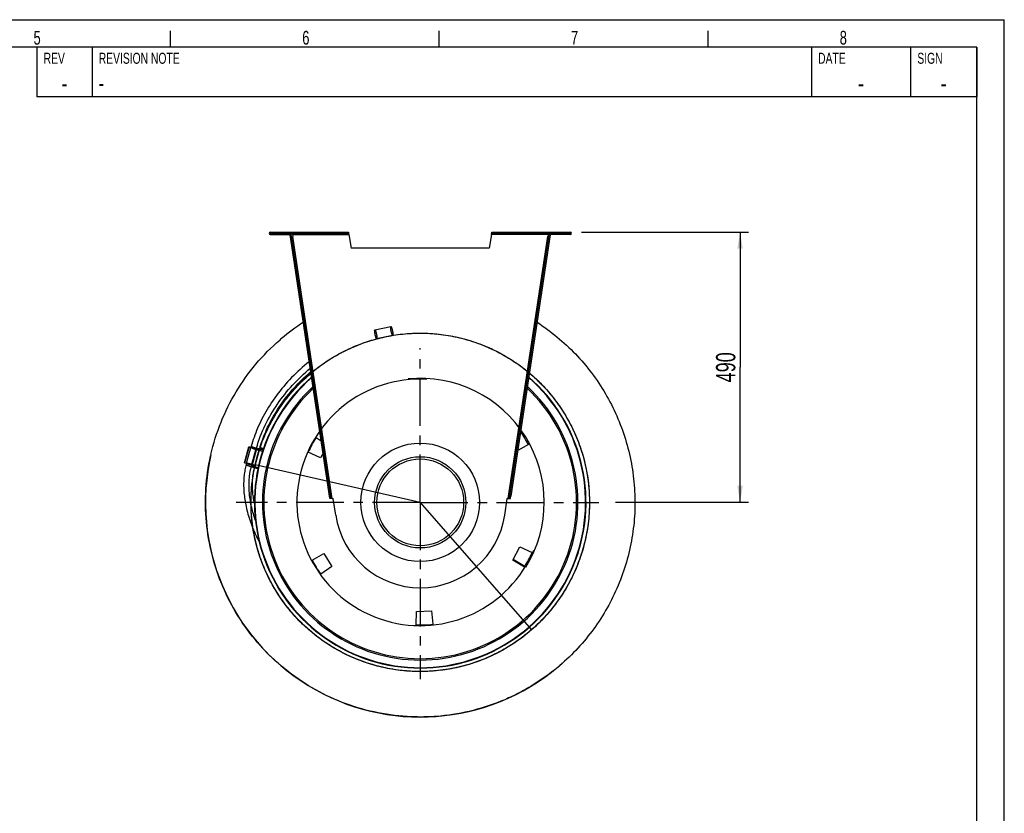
# Model space of a CAD drawing. Extents: x 0 to 420, y -131 to 297.
# Tile 16 of 16: x 241 to 420, y 153 to 297. Entities that reach past the tile are written whole.
import ezdxf

# ---------------------------------------------------------------- set-up
doc = ezdxf.new("R2010")
doc.units = 0
doc.header["$LTSCALE"] = 23.1
doc.linetypes.add('CENTER', pattern=[0.6, 0.375, -0.075, 0.075, -0.075])
doc.layers.get('0').update_dxf_attribs({"linetype": 'CONTINUOUS'})
for name, color, linetype in [('110528_DXF_CONTINUOUS_LINE', 7, 'CONTINUOUS'), ('110534_DXF_CONTINUOUS_LINE', 7, 'CONTINUOUS'), ('110534_DXF_DIMENSION', 7, 'CONTINUOUS'), ('110651_DXF_CONTINUOUS_LINE', 7, 'CONTINUOUS'), ('110660_DXF_CONTINUOUS_LINE', 7, 'CONTINUOUS'), ('112850_DXF_CONTINUOUS_LINE', 7, 'CONTINUOUS'), ('AG_HOSE_150_DXF_CONTINUOUS', 7, 'CONTINUOUS'), ('ASE_65_150-5_DXF_AXIS', 7, 'CONTINUOUS'), ('ASE_65_150-5_DXF_FORMAT', 7, 'CONTINUOUS'), ('GUIDE_150_DXF_CONTINUOUS_L', 7, 'CONTINUOUS')]:
    doc.layers.add(name, color=color, linetype=linetype)
doc.styles.get("Standard").update_dxf_attribs({"font": 'txt', "width": 0.7})
doc.styles.add('TEXTSTYLE_2', font='txt', dxfattribs={"width": 0.7})
doc.dimstyles.new('DIMSTYLE_2', dxfattribs={"dimtxt": 3.5, "dimasz": 3, "dimexe": 1.5, "dimexo": 1, "dimgap": 0.875, "dimtad": 1, "dimdec": 3, "dimlfac": 10, "dimtxsty": 'STANDARD', "dimblk": '_ARROW_FILLED', "dimblk1": '_ARROW_FILLED', "dimblk2": '_ARROW_FILLED', "dimcen": 0.09, "dimazin": 3, "dimtp": 0.8, "dimtm": 0.8, "dimtfac": 1, "dimtdec": 3, "dimtofl": 0, "dimtmove": 0, "dimatfit": 3, "dimtolj": 1})

# ---------------------------------------------------------------- blocks, each defined once
blk = doc.blocks.new('_ARROW_FILLED')
at = {"color": 0, "linetype": 'BYBLOCK'}
blk.add_solid([(0, 0), (-1, 0.167), (-1, -0.167)], dxfattribs=at)
blk = doc.blocks.new('*D8')
at = {"layer": '110534_DXF_DIMENSION', "color": 2, "linetype": 'CONTINUOUS'}
for p, q in [((343.28, 258.43), (373.57, 258.43)), ((372.07, 258.43), (372.07, 233.93)), ((372.07, 209.43), (372.07, 233.93)), ((349.46, 209.43), (373.57, 209.43))]:
    blk.add_line(p, q, dxfattribs=at)
at = {"layer": '110534_DXF_DIMENSION', "color": 2, "linetype": 'CONTINUOUS', "xscale": 3, "yscale": 3, "zscale": 3}
for p, rotation in [((372.07, 258.43), 90), ((372.07, 209.43), 270)]:
    blk.add_blockref('_ARROW_FILLED', p, dxfattribs=dict(at, rotation=rotation))
at = {"layer": '110534_DXF_DIMENSION', "color": 2, "linetype": 'CONTINUOUS', "insert": (367.7, 233.93), "char_height": 3.5, "width": 12.375, "attachment_point": 2, "rotation": 90}
blk.add_mtext('490', dxfattribs=at)

msp = doc.modelspace()

# ---------------------------------------------------------------- linework, layer by layer
at = {"layer": '110528_DXF_CONTINUOUS_LINE', "color": 9, "linetype": 'CONTINUOUS'}
for p, q in [((287.55154, 223.51027), (287.48532, 223.54548)), ((340.5284, 195.34198), (340.59462, 195.30677))]:
    msp.add_line(p, q, dxfattribs=at)
at = {"layer": '110528_DXF_CONTINUOUS_LINE', "color": 3, "linetype": 'CONTINUOUS'}
for p, q in [((295.14329, 221.17252), (296.07481, 220.61281)), ((333.66099, 219.91793), (331.74028, 218.85327)), ((295.94873, 217.49134), (293.73487, 218.52368)), ((296.41317, 218.36482), (295.94873, 217.49134)), ((294.41895, 198.93432), (296.5554, 200.11858)), ((296.5554, 200.11858), (298.00967, 197.79126)), ((330.84282, 198.93782), (332.1312, 201.36091)), ((332.1312, 201.36091), (334.34506, 200.32857)), ((332.93665, 197.67973), (330.84282, 198.93782)), ((298.00967, 197.79126), (296.0087, 196.39017)), ((313.31563, 187.18792), (313.35826, 189.63027)), ((313.35826, 189.63027), (316.1009, 189.72605)), ((316.1009, 189.72605), (316.3138, 187.29262))]:
    msp.add_line(p, q, dxfattribs=at)
at = {"layer": '110528_DXF_CONTINUOUS_LINE', "color": 7, "linetype": 'CONTINUOUS'}
msp.add_arc((314.03997, 209.42613), 30.075, 130.9272981, 49.0727812, dxfattribs=at)
at = {"layer": '110528_DXF_CONTINUOUS_LINE', "color": 3, "linetype": 'CONTINUOUS'}
for radius, start, end in [(30, 131.0180095, 48.9821354), (22.25, 28.1344313, 35.0874507), (22.25, 148.1344313, 155.8655687), (22.25, 328.1344313, 335.8655687), (22.25, 208.1344313, 215.8655687), (22.25, 268.1344313, 275.8655687)]:
    msp.add_arc((314.03997, 209.42613), radius, start, end, dxfattribs=at)
at = {"layer": '110528_DXF_CONTINUOUS_LINE', "color": 9, "linetype": 'CONTINUOUS'}
for radius, start, end in [(28.61603, 132.7976441, 47.2018923), (28.36603, 133.1423861, 46.8573921)]:
    msp.add_arc((314.03997, 209.42613), radius, start, end, dxfattribs=at)
at = {"layer": '110534_DXF_CONTINUOUS_LINE', "color": 9, "linetype": 'CONTINUOUS'}
for p, q in [((286.81331, 258.02613), (286.81331, 258.42613)), ((290.84792, 258.02613), (301.10165, 258.02613)), ((298.06123, 210.103), (290.90527, 257.64513)), ((337.23201, 258.02613), (326.97829, 258.02613)), ((330.0187, 210.103), (337.17467, 257.64513)), ((341.26662, 258.02613), (341.26662, 258.42613)), ((296.73885, 216.20112), (296.93662, 216.23088)), ((331.34109, 216.20112), (331.14331, 216.23088)), ((297.12154, 213.65861), (297.31932, 213.68837)), ((330.95839, 213.65861), (330.76062, 213.68837)), ((297.58777, 210.56114), (297.78554, 210.59091)), ((297.58793, 210.56007), (297.7857, 210.58983)), ((330.492, 210.56007), (330.29423, 210.58983)), ((330.49217, 210.56114), (330.29439, 210.59091))]:
    msp.add_line(p, q, dxfattribs=at)
at = {"layer": '110534_DXF_CONTINUOUS_LINE', "color": 3, "linetype": 'CONTINUOUS'}
for p, q in [((286.81331, 258.42613), (301.02862, 258.42613)), ((286.81331, 258.02613), (290.66331, 258.02613)), ((297.64811, 210.16025), (290.45019, 257.98114)), ((327.05132, 258.42613), (341.26662, 258.42613)), ((337.62975, 257.98114), (330.49217, 210.56114)), ((341.26662, 258.02613), (337.41662, 258.02613)), ((330.43182, 210.16025), (330.49217, 210.56114))]:
    msp.add_line(p, q, dxfattribs=at)
at = {"layer": '110534_DXF_CONTINUOUS_LINE', "color": 7, "linetype": 'CONTINUOUS'}
for p, q in [((286.81331, 258.22613), (301.02862, 258.22613)), ((290.45019, 257.98114), (290.64796, 258.01091)), ((297.84588, 210.19001), (290.64796, 258.01091)), ((290.66331, 258.02613), (290.66331, 258.22613)), ((290.7075, 257.61536), (290.90527, 257.64513)), ((290.84792, 258.02613), (290.90527, 257.64513)), ((297.83466, 258.42613), (297.83466, 258.22613)), ((300.83466, 258.42613), (300.83466, 258.22613)), ((301.02862, 258.42613), (301.02862, 258.22613)), ((301.10165, 258.02613), (301.53997, 255.54028)), ((326.97829, 258.02613), (326.53997, 255.54028)), ((327.05132, 258.42613), (327.05132, 258.22613)), ((327.05132, 258.22613), (341.26662, 258.22613)), ((327.24528, 258.42613), (327.24528, 258.22613)), ((330.24528, 258.42613), (330.24528, 258.22613)), ((330.29439, 210.59091), (337.43198, 258.01091)), ((337.23201, 258.02613), (337.17467, 257.64513)), ((337.37244, 257.61536), (337.17467, 257.64513)), ((337.41662, 258.02613), (337.41662, 258.22613)), ((337.62975, 257.98114), (337.43198, 258.01091)), ((326.53997, 255.54028), (301.53997, 255.54028)), ((297.64811, 210.16025), (297.84588, 210.19001)), ((298.71262, 207.11908), (298.261, 210.11952)), ((329.36731, 207.11908), (329.81894, 210.11952)), ((330.23405, 210.19001), (330.29439, 210.59091)), ((330.43182, 210.16025), (330.23405, 210.19001))]:
    msp.add_line(p, q, dxfattribs=at)
at = {"layer": '110534_DXF_CONTINUOUS_LINE', "color": 3, "linetype": 'CONTINUOUS'}
for centre, start, end in [((286.81331, 258.22613), 90, 270), ((341.26662, 258.22613), 270, 90)]:
    msp.add_arc(centre, 0.2, start, end, dxfattribs=at)
at = {"layer": '110534_DXF_CONTINUOUS_LINE', "color": 7, "linetype": 'CONTINUOUS'}
for centre, radius, start, end in [((298.03774, 211.60281), 1.5, 270.8975556, 278.5598113), ((330.0422, 211.60281), 1.5, 261.4401887, 269.1024444), ((314.03997, 209.42613), 15.5, 188.5598113, 351.4401887)]:
    msp.add_arc(centre, radius, start, end, dxfattribs=at)
for points, knots in [([(290.78771, 258.22613), (290.79485, 258.22613), (290.8086, 258.20138), (290.81964, 258.16231), (290.83422, 258.09851), (290.84303, 258.05166), (290.84792, 258.02613)], [0, 0, 0, 0, 0.10102656, 0.317593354, 0.631910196, 1, 1, 1, 1]), ([(301.10165, 258.02613), (301.09571, 258.05167), (301.085, 258.09881), (301.06728, 258.16211), (301.05363, 258.20311), (301.03654, 258.22613), (301.02862, 258.22613)], [0, 0, 0, 0, 0.362762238, 0.67352206, 0.890403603, 1, 1, 1, 1]), ([(326.97829, 258.02613), (326.98423, 258.05167), (326.99494, 258.09881), (327.01265, 258.16211), (327.02631, 258.20311), (327.04339, 258.22613), (327.05132, 258.22613)], [0, 0, 0, 0, 0.362762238, 0.67352206, 0.890403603, 1, 1, 1, 1]), ([(337.29222, 258.22613), (337.28508, 258.22613), (337.27134, 258.20138), (337.2603, 258.16231), (337.24571, 258.09851), (337.23691, 258.05166), (337.23201, 258.02613)], [0, 0, 0, 0, 0.10102656, 0.317593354, 0.631910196, 1, 1, 1, 1]), ([(298.06123, 210.103), (298.03388, 210.10371), (297.98301, 210.10726), (297.91603, 210.12138), (297.86472, 210.14607), (297.84797, 210.17612), (297.84588, 210.19001)], [0, 0, 0, 0, 0.331658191, 0.615530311, 0.82972973, 1, 1, 1, 1]), ([(330.0187, 210.103), (330.04606, 210.10371), (330.09692, 210.10726), (330.16391, 210.12138), (330.21521, 210.14607), (330.23196, 210.17612), (330.23405, 210.19001)], [0, 0, 0, 0, 0.331658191, 0.615530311, 0.82972973, 1, 1, 1, 1])]:
    msp.add_open_spline(points, degree=3, knots=knots, dxfattribs=at)
at = {"layer": '110534_DXF_CONTINUOUS_LINE', "color": 3, "linetype": 'CONTINUOUS'}
for points, knots in [([(301.10165, 258.02613), (301.09571, 258.07717), (301.08479, 258.17152), (301.06986, 258.28274), (301.05742, 258.35452), (301.04824, 258.39192), (301.04134, 258.41422), (301.0326, 258.42613), (301.02862, 258.42613)], [0, 0, 0, 0, 0.37570868, 0.695091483, 0.818353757, 0.911146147, 0.970916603, 1, 1, 1, 1]), ([(326.97829, 258.02613), (326.98422, 258.07717), (326.99515, 258.17152), (327.01007, 258.28274), (327.02252, 258.35452), (327.0317, 258.39192), (327.03859, 258.41422), (327.04734, 258.42613), (327.05132, 258.42613)], [0, 0, 0, 0, 0.37570868, 0.695091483, 0.818353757, 0.911146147, 0.970916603, 1, 1, 1, 1]), ([(298.06123, 210.103), (298.00935, 210.09983), (297.91326, 210.09614), (297.79969, 210.09909), (297.72544, 210.1099), (297.68639, 210.1211), (297.65866, 210.13637), (297.64925, 210.1527), (297.64811, 210.16025)], [0, 0, 0, 0, 0.360165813, 0.666149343, 0.785569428, 0.878759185, 0.94710206, 1, 1, 1, 1]), ([(330.0187, 210.103), (330.07059, 210.09983), (330.16668, 210.09614), (330.28025, 210.09909), (330.35449, 210.1099), (330.39354, 210.1211), (330.42127, 210.13637), (330.43069, 210.1527), (330.43182, 210.16025)], [0, 0, 0, 0, 0.360165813, 0.666149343, 0.785569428, 0.878759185, 0.94710206, 1, 1, 1, 1])]:
    msp.add_open_spline(points, degree=3, knots=knots, dxfattribs=at)
at = {"layer": '110651_DXF_CONTINUOUS_LINE', "color": 7, "linetype": 'CONTINUOUS'}
msp.add_line((332.99739, 197.7791), (330.90895, 199.06219), dxfattribs=at)
at = {"layer": '110660_DXF_CONTINUOUS_LINE', "color": 9, "linetype": 'CONTINUOUS'}
for p, q in [((305.80898, 240.73592), (308.71439, 241.33941)), ((306.13438, 239.16936), (309.03979, 239.77285)), ((282.20658, 216.58168), (282.99853, 219.45432)), ((282.53039, 216.5094), (283.32234, 219.38204)), ((283.06888, 219.44343), (282.99853, 219.45432)), ((283.07323, 219.45922), (283.00724, 219.48591)), ((283.06888, 219.44343), (283.07323, 219.45922)), ((283.41981, 216.09102), (284.21176, 218.96366)), ((283.55434, 216.04689), (284.34937, 218.9307)), ((284.07284, 216.08417), (284.8648, 218.95681)), ((284.28211, 218.95276), (284.21176, 218.96366)), ((285.42306, 218.6742), (284.44616, 218.94352)), ((285.49191, 218.88531), (284.50511, 219.15736)), ((285.58839, 219.17109), (284.97202, 219.34102)), ((284.62733, 215.69956), (283.62781, 215.97512))]:
    msp.add_line(p, q, dxfattribs=at)
at = {"layer": '110660_DXF_CONTINUOUS_LINE', "color": 7, "linetype": 'CONTINUOUS'}
for p, q in [((282.15446, 216.61304), (282.94642, 219.48568)), ((284.21176, 218.96366), (282.99853, 219.45432)), ((283.00724, 219.48591), (283.33689, 219.43484)), ((284.43296, 218.89564), (284.34629, 218.91953)), ((284.43296, 218.89564), (284.5238, 219.22515)), ((284.74621, 219.18701), (285.5216, 218.97324)), ((284.94665, 219.2519), (285.55871, 219.08316)), ((285.58883, 219.17237), (284.97239, 219.34231)), ((283.41981, 216.09102), (282.20658, 216.58168)), ((283.64101, 216.023), (283.55434, 216.04689)), ((283.58081, 215.80467), (283.64101, 216.023)), ((284.59119, 215.5261), (283.58081, 215.80465))]:
    msp.add_line(p, q, dxfattribs=at)
at = {"layer": '110660_DXF_CONTINUOUS_LINE', "color": 3, "linetype": 'CONTINUOUS'}
for p, q in [((284.28211, 218.95276), (283.06888, 219.44343)), ((283.07323, 219.45922), (283.33254, 219.41905)), ((284.43604, 218.90681), (284.34937, 218.9307)), ((284.91979, 219.15627), (285.52688, 218.9889))]:
    msp.add_line(p, q, dxfattribs=at)
at = {"layer": '110660_DXF_CONTINUOUS_LINE', "color": 9, "linetype": 'CONTINUOUS'}
for points, knots in [([(308.76197, 240.53222), (308.75201, 240.58019), (308.73367, 240.67485), (308.71075, 240.81352), (308.69336, 240.94344), (308.68194, 241.06027), (308.67712, 241.15954), (308.67792, 241.2399), (308.68635, 241.29425), (308.69714, 241.33522), (308.73189, 241.34243), (308.7581, 241.30915), (308.78747, 241.26266), (308.82021, 241.18926), (308.85533, 241.09629), (308.89138, 240.98457), (308.92716, 240.85848), (308.96137, 240.72215), (308.98224, 240.62802), (308.99221, 240.58005)], [0, 0, 0, 0, 0.089277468, 0.17567333, 0.256055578, 0.328171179, 0.389237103, 0.437858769, 0.472417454, 0.49342805, 0.50657195, 0.527582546, 0.562141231, 0.610762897, 0.671828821, 0.743944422, 0.82432667, 0.910722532, 1, 1, 1, 1]), ([(305.85656, 239.92873), (305.8466, 239.9767), (305.82826, 240.07136), (305.80534, 240.21003), (305.78795, 240.33995), (305.77653, 240.45678), (305.77171, 240.55604), (305.77252, 240.63641), (305.78094, 240.69075), (305.79173, 240.73172), (305.82648, 240.73894), (305.85269, 240.70565), (305.88206, 240.65916), (305.9148, 240.58576), (305.94992, 240.49279), (305.98597, 240.38108), (306.02175, 240.25498), (306.05596, 240.11865), (306.07683, 240.02452), (306.0868, 239.97655)], [0, 0, 0, 0, 0.089277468, 0.17567333, 0.256055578, 0.328171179, 0.389237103, 0.437858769, 0.472417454, 0.49342805, 0.50657195, 0.527582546, 0.562141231, 0.610762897, 0.671828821, 0.743944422, 0.82432667, 0.910722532, 1, 1, 1, 1]), ([(306.0868, 239.97655), (306.09676, 239.92858), (306.1151, 239.83392), (306.13802, 239.69525), (306.15541, 239.56533), (306.16683, 239.4485), (306.17165, 239.34923), (306.17085, 239.26887), (306.16242, 239.21452), (306.15163, 239.17356), (306.11688, 239.16634), (306.09067, 239.19962), (306.0613, 239.24611), (306.02856, 239.31951), (305.99344, 239.41248), (305.95739, 239.5242), (305.92161, 239.6503), (305.8874, 239.78662), (305.86653, 239.88076), (305.85656, 239.92873)], [0, 0, 0, 0, 0.089277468, 0.17567333, 0.256055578, 0.328171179, 0.389237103, 0.437858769, 0.472417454, 0.49342805, 0.50657195, 0.527582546, 0.562141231, 0.610762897, 0.671828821, 0.743944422, 0.82432667, 0.910722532, 1, 1, 1, 1]), ([(308.99221, 240.58005), (309.00217, 240.53207), (309.02051, 240.43742), (309.04343, 240.29874), (309.06082, 240.16883), (309.07224, 240.052), (309.07706, 239.95273), (309.07625, 239.87236), (309.06783, 239.81802), (309.05704, 239.77705), (309.02229, 239.76984), (308.99608, 239.80312), (308.96671, 239.84961), (308.93397, 239.92301), (308.89885, 240.01598), (308.8628, 240.12769), (308.82702, 240.25379), (308.79281, 240.39012), (308.77194, 240.48425), (308.76197, 240.53222)], [0, 0, 0, 0, 0.089277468, 0.17567333, 0.256055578, 0.328171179, 0.389237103, 0.437858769, 0.472417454, 0.49342805, 0.50657195, 0.527582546, 0.562141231, 0.610762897, 0.671828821, 0.743944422, 0.82432667, 0.910722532, 1, 1, 1, 1]), ([(284.06894, 219.0801), (284.02171, 219.09312), (283.92906, 219.11972), (283.7949, 219.16141), (283.67089, 219.2033), (283.56096, 219.24381), (283.46993, 219.28174), (283.39724, 219.31518), (283.35363, 219.34401), (283.31918, 219.36616), (283.32777, 219.39731), (283.3687, 219.39867), (283.42092, 219.40108), (283.50048, 219.39255), (283.59809, 219.37848), (283.71324, 219.35693), (283.8412, 219.32936), (283.97777, 219.29641), (284.07096, 219.27177), (284.1182, 219.25875)], [0, 0, 0, 0, 0.090153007, 0.177370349, 0.258461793, 0.331119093, 0.392489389, 0.441090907, 0.475147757, 0.494769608, 0.505230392, 0.524852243, 0.558909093, 0.607510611, 0.668880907, 0.741538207, 0.822629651, 0.909846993, 1, 1, 1, 1]), ([(284.1182, 219.25875), (284.16543, 219.24573), (284.25808, 219.21913), (284.39224, 219.17744), (284.51625, 219.13556), (284.62618, 219.09505), (284.71721, 219.05711), (284.78989, 219.02367), (284.83351, 218.99484), (284.86796, 218.97269), (284.85937, 218.94155), (284.81844, 218.94018), (284.76621, 218.93777), (284.68666, 218.9463), (284.58905, 218.96037), (284.47389, 218.98192), (284.34594, 219.00949), (284.20937, 219.04244), (284.11617, 219.06708), (284.06894, 219.0801)], [0, 0, 0, 0, 0.090153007, 0.177370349, 0.258461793, 0.331119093, 0.392489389, 0.441090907, 0.475147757, 0.494769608, 0.505230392, 0.524852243, 0.558909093, 0.607510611, 0.668880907, 0.741538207, 0.822629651, 0.909846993, 1, 1, 1, 1]), ([(283.27699, 216.20746), (283.22976, 216.22048), (283.13711, 216.24708), (283.00294, 216.28877), (282.87893, 216.33066), (282.769, 216.37116), (282.67797, 216.4091), (282.60529, 216.44254), (282.56167, 216.47137), (282.52723, 216.49352), (282.53581, 216.52467), (282.57674, 216.52603), (282.62897, 216.52844), (282.70852, 216.51991), (282.80613, 216.50584), (282.92129, 216.48429), (283.04924, 216.45672), (283.18582, 216.42377), (283.27901, 216.39913), (283.32624, 216.38611)], [0, 0, 0, 0, 0.090153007, 0.177370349, 0.258461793, 0.331119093, 0.392489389, 0.441090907, 0.475147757, 0.494769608, 0.505230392, 0.524852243, 0.558909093, 0.607510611, 0.668880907, 0.741538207, 0.822629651, 0.909846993, 1, 1, 1, 1]), ([(283.32624, 216.38611), (283.37347, 216.37309), (283.46612, 216.34649), (283.60029, 216.3048), (283.72429, 216.26291), (283.83423, 216.22241), (283.92525, 216.18447), (283.99794, 216.15103), (284.04155, 216.1222), (284.076, 216.10005), (284.06741, 216.0689), (284.02649, 216.06754), (283.97426, 216.06513), (283.89471, 216.07366), (283.7971, 216.08773), (283.68194, 216.10928), (283.55399, 216.13685), (283.41741, 216.1698), (283.32422, 216.19444), (283.27699, 216.20746)], [0, 0, 0, 0, 0.090153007, 0.177370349, 0.258461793, 0.331119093, 0.392489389, 0.441090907, 0.475147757, 0.494769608, 0.505230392, 0.524852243, 0.558909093, 0.607510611, 0.668880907, 0.741538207, 0.822629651, 0.909846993, 1, 1, 1, 1])]:
    msp.add_open_spline(points, degree=3, knots=knots, dxfattribs=at)
at = {"layer": '110660_DXF_CONTINUOUS_LINE', "color": 7, "linetype": 'CONTINUOUS'}
for points, knots in [([(282.94642, 219.48568), (282.94589, 219.48378), (282.95047, 219.47802), (282.96716, 219.46778), (282.98494, 219.45982), (282.99853, 219.45432)], [0, 0, 0, 0, 0.095531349, 0.291588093, 1, 1, 1, 1]), ([(283.00724, 219.48591), (282.99275, 219.48815), (282.9734, 219.49042), (282.95382, 219.49018), (282.94694, 219.48759), (282.94642, 219.48568)], [0, 0, 0, 0, 0.708411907, 0.904468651, 1, 1, 1, 1]), ([(284.21176, 218.96366), (284.22117, 218.95986), (284.26535, 218.94321), (284.31056, 218.92938), (284.34629, 218.91953)], [0, 0, 0, 0, 0.214912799, 1, 1, 1, 1]), ([(284.5238, 219.22515), (284.54431, 219.22095), (284.61811, 219.20637), (284.69235, 219.19379), (284.74621, 219.18701)], [0, 0, 0, 0, 0.27828281, 1, 1, 1, 1]), ([(282.15446, 216.61304), (282.15393, 216.61113), (282.15851, 216.60538), (282.1752, 216.59514), (282.19298, 216.58718), (282.20658, 216.58168)], [0, 0, 0, 0, 0.095531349, 0.291588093, 1, 1, 1, 1]), ([(283.41981, 216.09102), (283.42921, 216.08721), (283.4734, 216.07057), (283.51861, 216.05674), (283.55434, 216.04689)], [0, 0, 0, 0, 0.214912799, 1, 1, 1, 1])]:
    msp.add_open_spline(points, degree=3, knots=knots, dxfattribs=at)
at = {"layer": '110660_DXF_CONTINUOUS_LINE', "color": 3, "linetype": 'CONTINUOUS'}
for points, knots in [([(283.04282, 219.45911), (283.04256, 219.45815), (283.04484, 219.45528), (283.05319, 219.45016), (283.06208, 219.44618), (283.06888, 219.44343)], [0, 0, 0, 0, 0.095503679, 0.291629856, 1, 1, 1, 1]), ([(283.07323, 219.45922), (283.06598, 219.46034), (283.05631, 219.46147), (283.04652, 219.46136), (283.04308, 219.46006), (283.04282, 219.45911)], [0, 0, 0, 0, 0.708370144, 0.904496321, 1, 1, 1, 1]), ([(284.28211, 218.95276), (284.28681, 218.95086), (284.3089, 218.94254), (284.33151, 218.93562), (284.34937, 218.9307)], [0, 0, 0, 0, 0.214912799, 1, 1, 1, 1])]:
    msp.add_open_spline(points, degree=3, knots=knots, dxfattribs=at)
at = {"layer": '112850_DXF_CONTINUOUS_LINE', "color": 7, "linetype": 'CONTINUOUS'}
for radius in [10.75, 7.875]:
    msp.add_circle((314.03997, 209.42613), radius, dxfattribs=at)
at = {"layer": '112850_DXF_CONTINUOUS_LINE', "color": 9, "linetype": 'CONTINUOUS'}
msp.add_circle((314.03997, 209.42613), 8.275, dxfattribs=at)
at = {"layer": 'AG_HOSE_150_DXF_CONTINUOUS', "color": 7, "linetype": 'CONTINUOUS'}
for p, q in [((288.85948, 239.1419), (288.92022, 239.19327)), ((288.85994, 239.14136), (288.92044, 239.19301)), ((339.06398, 179.5791), (339.01291, 179.53598)), ((339.06444, 179.57856), (339.01318, 179.53566)), ((339.37529, 179.84288), (339.32371, 179.79841)), ((339.37575, 179.84234), (339.32399, 179.79809)), ((339.57874, 180.01834), (339.52512, 179.97209)), ((339.57921, 180.0178), (339.5257, 179.97142))]:
    msp.add_line(p, q, dxfattribs=at)
at = {"layer": 'AG_HOSE_150_DXF_CONTINUOUS', "color": 9, "linetype": 'CONTINUOUS'}
for q in [(284.10603, 216.24151), (334.25105, 186.31764)]:
    msp.add_line((314.03997, 209.42613), q, dxfattribs=at)
at = {"layer": 'AG_HOSE_150_DXF_CONTINUOUS', "color": 7, "linetype": 'CONTINUOUS'}
for centre, radius, start, end in [((314.031, 209.43656), 38.93613, 122.97306, 130.2770725), ((314.04798, 209.42158), 38.95854, 130.2818762, 130.8800463), ((314.03995, 209.42612), 38.94999, 167.1734856, 309.9768009), ((313.98183, 209.4414), 38.88993, 167.1764303, 167.4788675), ((314.04497, 209.42116), 38.94296, 309.9758351, 310.5743531), ((314.03842, 209.42747), 38.95201, 309.977241, 310.2752266), ((314.06089, 209.40285), 38.91871, 309.9751872, 310.1726565), ((314.06666, 209.39602), 38.90976, 310.1726521, 310.4757066), ((314.03428, 209.43236), 38.95842, 310.2752265, 310.5755705), ((314.0776, 209.38323), 38.89294, 310.5760092, 310.8674758), ((314.08907, 209.36999), 38.87543, 310.971823, 311.1734926)]:
    msp.add_arc(centre, radius, start, end, dxfattribs=at)
at = {"layer": 'AG_HOSE_150_DXF_CONTINUOUS', "color": 9, "linetype": 'CONTINUOUS'}
for radius, start, end in [(22.365, 86.8744097, 337.1254097), (22.5, 328.4343539, 95.5656461)]:
    msp.add_arc((314.03997, 209.42613), radius, start, end, dxfattribs=at)
at = {"layer": 'AG_HOSE_150_DXF_CONTINUOUS', "color": 7, "linetype": 'CONTINUOUS'}
for points, knots in [([(335.23978, 242.10135), (336.5038, 241.28126), (338.93886, 239.4924), (342.25431, 236.40563), (345.18986, 232.95479), (347.70635, 229.18761), (349.76879, 225.15386), (351.35076, 220.90863), (352.4294, 216.50847), (352.99162, 212.0131), (353.0293, 207.48282), (352.54139, 202.97875), (351.53525, 198.56148), (350.02397, 194.29055), (348.02812, 190.2235), (345.57437, 186.41496), (342.6964, 182.91674), (340.51928, 180.82159), (339.37481, 179.84154)], [0, 0, 0, 0, 0.062500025, 0.125000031, 0.187499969, 0.250000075, 0.312499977, 0.375000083, 0.437499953, 0.500000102, 0.56250001, 0.625000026, 0.687500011, 0.750000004, 0.812499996, 0.874999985, 0.937499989, 1, 1, 1, 1]), ([(276.06314, 218.07847), (276.51924, 220.08086), (277.75138, 224.02032), (280.50673, 229.55866), (284.09956, 234.59431), (286.99774, 237.53332), (288.55049, 238.87741)], [0, 0, 0, 0, 0.249999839, 0.499999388, 0.74999952, 1, 1, 1, 1]), ([(339.01318, 179.53566), (337.46705, 178.24385), (334.99079, 176.48225), (331.45407, 174.54206), (327.77696, 172.8813), (322.95547, 171.34881), (317.95473, 170.58151), (313.92269, 170.43721), (309.89167, 170.60573), (304.89519, 171.4033), (299.12323, 173.2759), (293.70987, 176.01921), (288.78608, 179.56663), (284.47031, 183.83318), (280.86724, 188.71645), (278.06223, 194.09793), (276.12385, 199.84866), (275.09895, 205.83045), (275.01132, 211.89731), (275.58006, 215.90588), (276.01686, 217.87273)], [0, 0, 0, 0, 0.062494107, 0.09376474, 0.125035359, 0.187529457, 0.250023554, 0.281294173, 0.31256481, 0.375058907, 0.437553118, 0.500047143, 0.562541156, 0.625035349, 0.687529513, 0.750023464, 0.812517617, 0.875011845, 0.937505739, 1, 1, 1, 1])]:
    msp.add_open_spline(points, degree=3, knots=knots, dxfattribs=at)
at = {"layer": 'AG_HOSE_150_DXF_CONTINUOUS', "color": 9, "linetype": 'CONTINUOUS'}
msp.add_open_spline([(334.25105, 186.31764), (333.54097, 185.69659), (332.0625, 184.51942), (329.62695, 182.9224), (326.97855, 181.52977), (324.13196, 180.37806), (321.18442, 179.5167), (318.08214, 178.93727), (314.85036, 178.67722), (311.60938, 178.76668), (308.48085, 179.18189), (305.40917, 179.90633), (302.34819, 180.9752), (299.34321, 182.40404), (296.51066, 184.15002), (293.80983, 186.24752), (291.29599, 188.70187), (289.13893, 191.3663), (287.38159, 194.09804), (285.94673, 196.90898), (284.78142, 199.93456), (283.92681, 203.15031), (283.4256, 206.43978), (283.27763, 209.85622), (283.52274, 213.36098), (284.17467, 216.81327), (285.1844, 220.08047), (286.5402, 223.21989), (288.28818, 226.26754), (290.43441, 229.16474), (292.90603, 231.78991), (295.70348, 234.14003), (298.88956, 236.22234), (302.1559, 237.80797), (305.36594, 238.92822), (308.43436, 239.66662), (311.64847, 240.09263), (314.97491, 240.17207), (318.29042, 239.89071), (321.64685, 239.23622), (324.99729, 238.17889), (328.20165, 236.73826), (331.14243, 234.99299), (333.8781, 232.9411), (336.43288, 230.52933), (338.74833, 227.76548), (340.72324, 224.74884), (342.35456, 221.47967), (343.63467, 217.89516), (344.43143, 214.26549), (344.77272, 210.71042), (344.73114, 207.29096), (344.29215, 203.80517), (343.42765, 200.30477), (342.15811, 196.93005), (340.48195, 193.68365), (338.34395, 190.5346), (335.85473, 187.71601), (333.04303, 185.22481), (330.043, 183.13781), (326.63489, 181.338), (323.02411, 179.98364), (319.17193, 179.07423), (315.23323, 178.65985), (311.05831, 178.77372), (307.26057, 179.40556), (303.89144, 180.39822), (300.96776, 181.5868), (298.10783, 183.11413), (295.35863, 184.98855), (292.82862, 187.14976), (290.48287, 189.63801), (288.37678, 192.4501), (286.61282, 195.48848), (285.24061, 198.62077), (284.21379, 201.88263), (283.54371, 205.33148), (283.27333, 208.9269), (283.42701, 212.52923), (284.00707, 216.13648), (285.05631, 219.79523), (286.52461, 223.20893), (288.31953, 226.29653), (290.3465, 229.05077), (292.73506, 231.62726), (295.47787, 233.96759), (298.47653, 235.96969), (301.73081, 237.63053), (305.30359, 238.94305), (308.96914, 239.78234), (312.70589, 240.16763), (316.36006, 240.11472), (320.17841, 239.59058), (323.90179, 238.58636), (327.56196, 237.07988), (331.00388, 235.12075), (334.32985, 232.59464), (337.10761, 229.80722), (339.3598, 226.89201), (341.14707, 223.97647), (342.63338, 220.79303), (343.76744, 217.37045), (344.4918, 213.83835), (344.80371, 210.1981), (344.67295, 206.3941), (344.0689, 202.68253), (343.01749, 199.07611), (341.59132, 195.71132), (339.66679, 192.37206), (337.33335, 189.3017), (334.55853, 186.47916), (331.44668, 184.0294), (327.85337, 181.90065), (324.18365, 180.36125), (320.45415, 179.33165), (316.84178, 178.77775), (312.98939, 178.66135), (309.15102, 179.03414), (305.29169, 179.91271), (301.57253, 181.27385), (297.87359, 183.21335), (294.55792, 185.58321), (291.58808, 188.36701), (289.06488, 191.41965), (286.85117, 194.96133), (285.14305, 198.77586), (283.94362, 202.89388), (283.31995, 207.14065), (283.30744, 211.66615), (283.75419, 214.69618), (284.10603, 216.24151)], degree=3, knots=[0, 0, 0, 0, 0.0061168, 0.012233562, 0.018859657, 0.025485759, 0.032111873, 0.038737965, 0.045915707, 0.053093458, 0.059719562, 0.066345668, 0.07352342, 0.080701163, 0.087878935, 0.095056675, 0.102831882, 0.110607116, 0.117233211, 0.12385933, 0.131037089, 0.138214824, 0.145392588, 0.152570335, 0.160345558, 0.16812078, 0.175298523, 0.182476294, 0.190251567, 0.198026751, 0.205801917, 0.213577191, 0.221663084, 0.23042186, 0.237047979, 0.243674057, 0.250851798, 0.258029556, 0.265207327, 0.272385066, 0.280160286, 0.287935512, 0.295113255, 0.302291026, 0.310066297, 0.317841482, 0.32561665, 0.333391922, 0.341477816, 0.350236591, 0.357414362, 0.364592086, 0.37236734, 0.380142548, 0.387917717, 0.395692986, 0.403778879, 0.412537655, 0.42000224, 0.428088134, 0.436174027, 0.444932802, 0.453018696, 0.461777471, 0.470536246, 0.480023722, 0.486649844, 0.493275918, 0.500453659, 0.507631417, 0.514809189, 0.521986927, 0.529762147, 0.537537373, 0.544715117, 0.551892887, 0.559668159, 0.567443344, 0.575218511, 0.582993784, 0.591079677, 0.599838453, 0.607016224, 0.614193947, 0.621969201, 0.62974441, 0.637519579, 0.645294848, 0.653380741, 0.662139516, 0.669604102, 0.677689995, 0.685775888, 0.694534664, 0.702620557, 0.711379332, 0.720138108, 0.729625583, 0.736803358, 0.743981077, 0.75175633, 0.75953154, 0.767306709, 0.775081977, 0.783167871, 0.791926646, 0.799391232, 0.807477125, 0.815563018, 0.824321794, 0.832407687, 0.841166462, 0.849925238, 0.859412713, 0.866877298, 0.874963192, 0.883049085, 0.89180786, 0.899893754, 0.908652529, 0.917411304, 0.92689878, 0.934984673, 0.943743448, 0.952502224, 0.961989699, 0.970748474, 0.98023595, 0.989723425, 1, 1, 1, 1], dxfattribs=at)
at = {"layer": 'ASE_65_150-5_DXF_AXIS', "color": 7, "linetype": 'CENTER'}
for q in [(314.03997, 237.37774), (280.67726, 209.42613), (314.03997, 177.35906), (346.43302, 209.42613)]:
    msp.add_line((314.03997, 209.42613), q, dxfattribs=at)
at = {"layer": 'ASE_65_150-5_DXF_FORMAT', "color": 7, "linetype": 'CONTINUOUS'}
for p, q in [((-0.00158, 296.99848), (419.99842, 296.99848)), ((419.99842, -0.00152), (419.99842, 296.99848)), ((268.74842, 291.99848), (268.74842, 294.99848)), ((317.49842, 291.99848), (317.49842, 294.99848)), ((366.24842, 291.99848), (366.24842, 294.99848)), ((414.99842, 291.99848), (24.99842, 291.99848)), ((414.99842, 291.99848), (244.49842, 291.99848)), ((244.49842, 291.99848), (244.49842, 282.99848)), ((254.49842, 291.99848), (254.49842, 282.99848)), ((384.99842, 291.99848), (384.99842, 282.99848)), ((402.99842, 291.99848), (402.99842, 282.99848)), ((414.99842, 291.99848), (414.99842, 282.99848)), ((414.99842, 4.99848), (414.99842, 291.99848)), ((414.99842, 282.99848), (244.49842, 282.99848))]:
    msp.add_line(p, q, dxfattribs=at)
at = {"layer": 'GUIDE_150_DXF_CONTINUOUS_L', "color": 7, "linetype": 'CONTINUOUS'}
for p, q in [((283.38834, 219.62143), (283.31214, 219.34504)), ((284.9154, 219.14036), (284.93079, 219.19619)), ((282.51583, 216.45661), (282.46299, 216.26495))]:
    msp.add_line(p, q, dxfattribs=at)
at = {"layer": 'GUIDE_150_DXF_CONTINUOUS_L', "color": 9, "linetype": 'CONTINUOUS'}
for p, q in [((284.25702, 218.96291), (284.34064, 219.26623)), ((283.4153, 215.90974), (283.46104, 216.07568))]:
    msp.add_line(p, q, dxfattribs=at)
at = {"layer": 'GUIDE_150_DXF_CONTINUOUS_L', "color": 7, "linetype": 'CONTINUOUS'}
for points in [[(293.91221, 234.98048), (293.87147, 234.94829), (293.45986, 234.61221), (293.05238, 234.26838), (292.64922, 233.91693), (292.25055, 233.55795), (291.85721, 233.19216), (291.46934, 232.81967), (291.08713, 232.44064), (290.71138, 232.05588), (290.34222, 231.66553), (289.97981, 231.26978), (289.6249, 230.86951), (289.27761, 230.4649), (288.93804, 230.05614), (288.60688, 229.64418), (288.28426, 229.22931), (287.97017, 228.81165), (287.66502, 228.39192), (287.3689, 227.97042), (287.08177, 227.54727), (286.80381, 227.12294), (286.53502, 226.69762), (286.27539, 226.27154), (286.02508, 225.84516), (285.78406, 225.41867), (285.55231, 224.99228), (285.32998, 224.56648), (285.11699, 224.14143), (284.9133, 223.71734), (284.71905, 223.2948), (284.53413, 222.87396), (284.35846, 222.45501), (284.19214, 222.03858), (284.03502, 221.62483), (283.88698, 221.2139), (283.74804, 220.80646), (283.6181, 220.40279), (283.49692, 220.00288), (283.38834, 219.62143)], [(284.93079, 219.19619), (285.03174, 219.55082), (285.14478, 219.92387), (285.26619, 220.30103), (285.39621, 220.68234), (285.53497, 221.06749), (285.68241, 221.45579), (285.83869, 221.84709), (286.00393, 222.24123), (286.17805, 222.63757), (286.36114, 223.0359), (286.5533, 223.43609), (286.75441, 223.83752), (286.96451, 224.23998), (287.18368, 224.64331), (287.41177, 225.04697), (287.64882, 225.45076), (287.89486, 225.85449), (288.14971, 226.25767), (288.41337, 226.66009), (288.68583, 227.06154), (288.96691, 227.46156), (289.25662, 227.86002), (289.55487, 228.2566), (289.86127, 228.65063), (290.17581, 229.04197), (290.49835, 229.43032), (290.82823, 229.81478), (291.16535, 230.19516), (291.5096, 230.57125), (291.86025, 230.94222), (292.21715, 231.30788), (292.58015, 231.66806), (292.9485, 232.02201), (293.32201, 232.36956), (293.70049, 232.71059), (294.0832, 233.04447), (294.19004, 233.13469)], [(282.46299, 216.26495), (282.4035, 216.04041), (282.34502, 215.80011), (282.29098, 215.55621), (282.24144, 215.3088), (282.19643, 215.05786), (282.15598, 214.80332), (282.12015, 214.54522), (282.089, 214.2836), (282.06255, 214.01843), (282.04087, 213.74976), (282.02401, 213.47761), (282.012, 213.20197), (282.00491, 212.92289), (282.00277, 212.64041), (282.00564, 212.3544), (282.01358, 212.0649), (282.02664, 211.772), (282.04488, 211.47555), (282.06839, 211.17563), (282.09723, 210.87229), (282.1315, 210.56543), (282.17127, 210.25511), (282.21662, 209.94141), (282.26766, 209.6242), (282.32447, 209.3036), (282.38712, 208.97967), (282.45574, 208.65232), (282.53042, 208.32164), (282.61123, 207.98775), (282.69832, 207.65052), (282.79177, 207.31013), (282.89168, 206.96667), (282.99829, 206.61982), (283.11164, 206.26995), (283.23191, 205.91701), (283.35961, 205.56007), (283.49487, 205.19938), (283.63787, 204.8351), (283.7893, 204.46617), (283.9496, 204.09231), (284.11876, 203.71434), (284.29681, 203.33292), (284.48472, 202.94676), (284.68192, 202.55783), (284.82638, 202.28424)], [(283.96617, 209.24539), (283.91454, 209.50613), (283.86142, 209.79781), (283.81346, 210.0864), (283.77059, 210.37182), (283.73274, 210.65422), (283.69983, 210.93351), (283.67183, 211.2096), (283.64865, 211.48263), (283.63026, 211.75254), (283.61661, 212.01923), (283.60766, 212.28283), (283.60334, 212.54327), (283.60362, 212.80049), (283.60844, 213.0546), (283.61777, 213.30556), (283.63156, 213.55329), (283.64979, 213.79784), (283.67242, 214.03918), (283.69941, 214.27723), (283.73074, 214.51203), (283.76639, 214.74354), (283.80632, 214.97168), (283.85052, 215.19653), (283.89897, 215.41806), (283.95165, 215.63618), (283.96797, 215.69791)]]:
    msp.add_lwpolyline(points, dxfattribs=at)
at = {"layer": 'GUIDE_150_DXF_CONTINUOUS_L', "color": 9, "linetype": 'CONTINUOUS'}
for centre, radius, start, end in [((285.65651, 224.70346), 5.5942, 256.3953676, 258.2244594), ((285.43088, 223.64909), 4.51597, 258.2969445, 258.524716), ((285.40066, 223.50043), 4.36427, 258.5252545, 258.6550478), ((284.97712, 221.01771), 1.84521, 262.4483174, 262.6399236), ((284.96091, 220.89143), 1.71789, 262.6365287, 263.1121658)]:
    msp.add_arc(centre, radius, start, end, dxfattribs=at)
for points, knots in [([(284.34064, 219.26623), (284.7335, 220.69123), (285.79941, 223.46674), (288.04801, 227.30006), (290.81929, 230.7652), (292.96334, 232.80302), (294.09832, 233.74197)], [0, 0, 0, 0, 0.250477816, 0.50057951, 0.750393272, 1, 1, 1, 1]), ([(283.38834, 219.62143), (283.38569, 219.61185), (283.41373, 219.58354), (283.46608, 219.55425), (283.55891, 219.51008), (283.67991, 219.46302), (283.82704, 219.41151), (284.04883, 219.34191), (284.22257, 219.29476), (284.34064, 219.26623)], [0, 0, 0, 0, 0.029032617, 0.092511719, 0.191207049, 0.320781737, 0.474766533, 0.645258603, 1, 1, 1, 1]), ([(284.54214, 219.22143), (284.55967, 219.21792), (284.62358, 219.20552), (284.68781, 219.19471), (284.73462, 219.18851)], [0, 0, 0, 0, 0.274721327, 1, 1, 1, 1]), ([(284.75489, 219.18594), (284.77892, 219.18304), (284.82084, 219.17859), (284.87566, 219.17795), (284.91038, 219.18036), (284.92914, 219.19021), (284.93079, 219.19619)], [0, 0, 0, 0, 0.401572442, 0.701889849, 0.897094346, 1, 1, 1, 1]), ([(282.46299, 216.26495), (282.46035, 216.25537), (282.48839, 216.22706), (282.54073, 216.19777), (282.63356, 216.1536), (282.75457, 216.10654), (282.9017, 216.05503), (283.12349, 215.98543), (283.29723, 215.93828), (283.4153, 215.90974)], [0, 0, 0, 0, 0.029032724, 0.092511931, 0.191207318, 0.320782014, 0.474766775, 0.645258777, 1, 1, 1, 1]), ([(284.14556, 206.13847), (283.8756, 206.91787), (283.41515, 208.5089), (282.86926, 211.76662), (282.97595, 214.31611), (283.4153, 215.90974)], [0, 0, 0, 0, 0.249636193, 0.499686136, 1, 1, 1, 1]), ([(283.4153, 215.90974), (283.43108, 215.90593), (283.49198, 215.89147), (283.55311, 215.87797), (283.59853, 215.86866)], [0, 0, 0, 0, 0.259305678, 1, 1, 1, 1])]:
    msp.add_open_spline(points, degree=3, knots=knots, dxfattribs=at)

# ---------------------------------------------------------------- texts
at = {"layer": 'ASE_65_150-5_DXF_FORMAT', "color": 7, "linetype": 'CONTINUOUS', "char_height": 2.5, "attachment_point": 1}
for s, insert, width in [('5', (243.88927, 294.97512), 2.6785714), ('6', (292.63927, 294.97512), 2.9464286), ('7', (341.38927, 294.97512), 2.9464286), ('8', (390.13927, 294.97512), 2.9464286)]:
    msp.add_mtext(s, dxfattribs=dict(at, insert=insert, width=width))
at = {"layer": 'ASE_65_150-5_DXF_FORMAT', "color": 2, "linetype": 'CONTINUOUS', "style": 'TEXTSTYLE_2'}
for s, insert, char_height, width, attachment_point in [('REV', (245.72342, 290.99848), 2, 4.2, 1), ('REVISION NOTE', (255.72342, 290.99848), 2, 18.2, 1), ('DATE', (386.22342, 290.99848), 2, 5.6, 1), ('SIGN', (404.22342, 290.99848), 2, 5.6, 1), ('-', (249.49842, 287.24848), 3.5, 2.45, 2), ('-', (255.72342, 286.99848), 3, 2.1, 1), ('-', (393.99842, 287.24848), 3.5, 2.45, 2), ('-', (408.99842, 287.24848), 3.5, 2.45, 2)]:
    msp.add_mtext(s, dxfattribs=dict(at, insert=insert, char_height=char_height, width=width, attachment_point=attachment_point))

# ---------------------------------------------------------------- dimensions: what is measured, and where the dimension line sits
at = {"layer": '110534_DXF_DIMENSION', "color": 2, "linetype": 'CONTINUOUS'}
dim = msp.add_linear_dim(base=(372.07124, 258.42613), p1=(348.46245, 209.42613), p2=(342.28405, 258.42613), angle=90, dimstyle='DIMSTYLE_2', dxfattribs=at)
dim.commit()
dim.dimension.update_dxf_attribs({"geometry": '*D8', "text_midpoint": (372.07124, 233.42614), "dimtype": 160})

doc.saveas('drawing.dxf')
